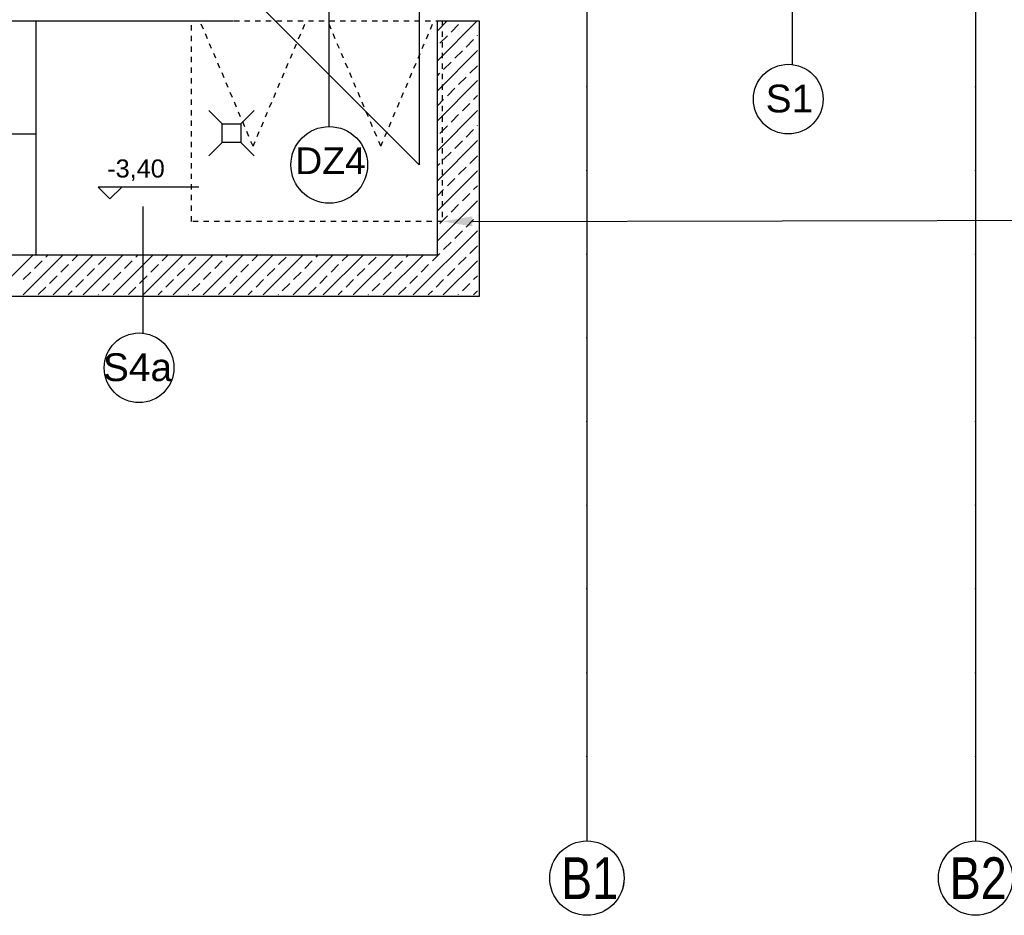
# Model space of a CAD drawing. Header units: millimetres. Extents: x -7023 to 53801, y 9849 to 33561.
# Tile 29 of 256: x 6790 to 7379, y 17827 to 18363. Entities that reach past the tile are written whole.
import ezdxf

# ---------------------------------------------------------------- set-up
doc = ezdxf.new("R2010")
doc.units = ezdxf.units.MM
doc.linetypes.add('Dash', pattern=[6.35, 3.175, -3.175])
doc.linetypes.add('DASHDOTX2', pattern=[2, 1, -0.5, 0, -0.5])
doc.layers.add('.IE_podklad', color=252, linetype='Continuous')
doc.layers.add('PROJEKT osie', color=251, linetype='DASHDOTX2', lineweight=9)
doc.styles.add('Opisowy', font='arial.ttf')
doc.styles.get("Standard").update_dxf_attribs({"font": 'arial.ttf'})

# ---------------------------------------------------------------- blocks, each defined once
blk = doc.blocks.new('OSIE DOMKU')
at = {"layer": 'PROJEKT osie', "ltscale": 25}
for p, q in [((-32119.52, 6226.99), (-32119.52, 4134.85)), ((-31887.02, 6226.99), (-31887.02, 4134.85))]:
    blk.add_line(p, q, dxfattribs=at)
at = {"layer": 'PROJEKT osie', "linetype": 'Continuous'}
for centre in [(-32119.52, 4112.61), (-31887.02, 4112.61)]:
    blk.add_circle(centre, 22.24, dxfattribs=at)
at = {"layer": 'PROJEKT osie', "char_height": 25, "width": 492.1163, "attachment_point": 1}
for s, insert in [('{\\W0.8;B1}', (-32135.01, 4125.07)), ('{\\W0.8;B2}', (-31902.51, 4125.07))]:
    blk.add_mtext(s, dxfattribs=dict(at, insert=insert))

msp = doc.modelspace()

# ---------------------------------------------------------------- linework, layer by layer
at = {"layer": '.IE_podklad', "ltscale": 25}
for p, q in [((7129.56, 19964.01), (7129.56, 17871.88)), ((7362.06, 19964.01), (7362.06, 17871.88))]:
    msp.add_line(p, q, dxfattribs=at)
at = {"layer": '.IE_podklad'}
for p, q in [((7252.31, 18445.59), (7252.31, 18336.6)), ((6975.43, 18299.44), (6975.43, 18427.85)), ((6921.63, 18384.18), (7029.23, 18276.58)), ((7029.23, 18384.18), (7029.23, 18276.58)), ((6746.16, 18362.68), (6918.06, 18362.68)), ((6800.16, 18222.68), (6800.16, 18362.68)), ((7040.16, 18222.68), (7040.16, 18362.68)), ((7040.16, 18362.68), (7065.16, 18362.64)), ((7040.18, 18356.84), (7046.01, 18362.67)), ((7040.18, 18338.88), (7063.95, 18362.64)), ((7048.34, 18356.02), (7052.83, 18360.51)), ((7065.16, 18362.64), (7065.16, 18197.68)), ((7041.61, 18349.28), (7046.1, 18353.77)), ((7057.32, 18347.04), (7061.81, 18351.53)), ((7064.06, 18353.77), (7064.18, 18353.9)), ((7040.18, 18320.91), (7064.18, 18344.92)), ((7050.59, 18340.3), (7055.08, 18344.79)), ((7043.85, 18333.57), (7048.34, 18338.06)), ((7040.18, 18329.89), (7041.61, 18331.32)), ((7059.57, 18331.32), (7064.06, 18335.81)), ((7040.17, 18302.95), (7064.18, 18326.95)), ((7052.83, 18324.59), (7057.32, 18329.08)), ((7046.1, 18317.85), (7050.59, 18322.34)), ((7040.18, 18311.93), (7043.85, 18315.6)), ((7055.08, 18308.87), (7059.57, 18313.36)), ((7061.81, 18315.6), (7064.18, 18317.97)), ((7040.17, 18284.98), (7064.18, 18308.99)), ((7048.34, 18302.13), (7052.83, 18306.62)), ((7041.61, 18295.4), (7046.1, 18299.89)), ((7057.32, 18293.15), (7061.81, 18297.64)), ((7064.06, 18299.89), (7064.18, 18300.01)), ((6800.16, 18294.92), (6530.16, 18294.93)), ((7040.17, 18267.02), (7064.17, 18291.03)), ((7050.59, 18286.42), (7055.08, 18290.91)), ((7043.85, 18279.68), (7048.34, 18284.17)), ((7040.17, 18276), (7041.61, 18277.44)), ((7059.57, 18277.44), (7064.06, 18281.93)), ((7040.17, 18249.06), (7064.17, 18273.06)), ((7052.83, 18270.7), (7057.32, 18275.19)), ((7046.1, 18263.97), (7050.59, 18268.46)), ((6897.36, 18263.24), (6837.14, 18263.24)), ((6837.14, 18263.24), (6844.23, 18256.15)), ((6844.23, 18256.15), (6851.32, 18263.24)), ((7040.17, 18258.04), (7043.85, 18261.72)), ((7061.81, 18261.72), (7064.17, 18264.08)), ((7040.16, 18231.09), (7064.17, 18255.1)), ((7055.08, 18254.99), (7059.57, 18259.48)), ((6863.93, 18251.71), (6863.93, 18175.79)), ((7048.34, 18248.25), (7052.83, 18252.74)), ((7041.61, 18241.52), (7046.1, 18246.01)), ((7057.32, 18239.27), (7061.81, 18243.76)), ((7064.06, 18246.01), (7064.17, 18246.12)), ((7025.7, 18198.68), (7064.17, 18237.14)), ((7050.59, 18232.54), (7055.08, 18237.03)), ((7043.85, 18225.8), (7048.34, 18230.29)), ((7059.57, 18223.56), (7064.06, 18228.05)), ((6527.16, 18222.68), (7040.16, 18222.68)), ((6774.26, 18198.68), (6798.25, 18222.67)), ((6792.22, 18198.68), (6816.21, 18222.67)), ((6799.14, 18214.58), (6803.63, 18219.07)), ((6805.87, 18221.31), (6807.23, 18222.67)), ((6810.18, 18198.68), (6834.18, 18222.67)), ((6821.59, 18219.07), (6825.19, 18222.67)), ((6828.14, 18198.68), (6852.14, 18222.67)), ((6837.3, 18216.82), (6841.79, 18221.31)), ((6846.1, 18198.68), (6870.1, 18222.67)), ((6853.02, 18214.58), (6857.51, 18219.07)), ((6859.76, 18221.31), (6861.12, 18222.67)), ((6864.06, 18198.68), (6888.06, 18222.67)), ((6875.47, 18219.07), (6879.08, 18222.67)), ((6882.02, 18198.68), (6906.02, 18222.67)), ((6891.19, 18216.82), (6895.68, 18221.31)), ((6899.98, 18198.68), (6923.98, 18222.67)), ((6906.9, 18214.58), (6911.39, 18219.07)), ((6913.64, 18221.31), (6915, 18222.67)), ((6917.94, 18198.68), (6941.94, 18222.67)), ((6929.35, 18219.07), (6932.96, 18222.67)), ((6935.9, 18198.68), (6959.9, 18222.67)), ((6945.07, 18216.82), (6949.56, 18221.31)), ((6953.86, 18198.68), (6977.86, 18222.68)), ((6960.78, 18214.58), (6965.27, 18219.07)), ((6967.52, 18221.31), (6968.88, 18222.67)), ((6971.82, 18198.68), (6995.82, 18222.68)), ((6983.23, 18219.07), (6986.84, 18222.68)), ((6989.78, 18198.68), (7013.78, 18222.68)), ((6998.95, 18216.82), (7003.44, 18221.31)), ((7007.74, 18198.68), (7031.74, 18222.68)), ((7014.66, 18214.58), (7019.15, 18219.07)), ((7021.4, 18221.31), (7022.76, 18222.68)), ((7037.12, 18219.07), (7041.61, 18223.56)), ((7043.66, 18198.68), (7064.16, 18219.17)), ((7052.83, 18216.82), (7057.32, 18221.31)), ((6814.85, 18212.33), (6819.34, 18216.82)), ((6830.57, 18210.09), (6835.06, 18214.58)), ((6868.74, 18212.33), (6873.23, 18216.82)), ((6884.45, 18210.09), (6888.94, 18214.58)), ((6922.62, 18212.33), (6927.11, 18216.82)), ((6938.33, 18210.09), (6942.82, 18214.58)), ((6976.5, 18212.33), (6980.99, 18216.82)), ((6992.21, 18210.09), (6996.7, 18214.58)), ((7030.38, 18212.33), (7034.87, 18216.82)), ((7046.1, 18210.09), (7050.59, 18214.58)), ((6792.4, 18207.84), (6796.89, 18212.33)), ((6808.12, 18205.6), (6812.61, 18210.09)), ((6823.83, 18203.35), (6828.32, 18207.84)), ((6846.28, 18207.84), (6850.77, 18212.33)), ((6862, 18205.6), (6866.49, 18210.09)), ((6877.72, 18203.35), (6882.21, 18207.84)), ((6900.17, 18207.84), (6904.66, 18212.33)), ((6915.88, 18205.6), (6920.37, 18210.09)), ((6931.6, 18203.35), (6936.09, 18207.84)), ((6954.05, 18207.84), (6958.54, 18212.33)), ((6969.76, 18205.6), (6974.25, 18210.09)), ((6985.48, 18203.35), (6989.97, 18207.84)), ((7007.93, 18207.84), (7012.42, 18212.33)), ((7023.64, 18205.6), (7028.14, 18210.09)), ((7039.36, 18203.35), (7043.85, 18207.84)), ((7061.81, 18207.84), (7064.16, 18210.19)), ((6801.38, 18198.86), (6805.87, 18203.35)), ((6819.16, 18198.68), (6821.59, 18201.11)), ((6839.55, 18201.11), (6844.04, 18205.6)), ((6855.27, 18198.86), (6859.76, 18203.35)), ((6873.04, 18198.68), (6875.47, 18201.11)), ((6893.43, 18201.11), (6897.92, 18205.6)), ((6909.15, 18198.86), (6913.64, 18203.35)), ((6926.92, 18198.68), (6929.35, 18201.11)), ((6947.31, 18201.11), (6951.8, 18205.6)), ((6963.03, 18198.86), (6967.52, 18203.35)), ((6980.8, 18198.68), (6983.23, 18201.11)), ((7001.19, 18201.11), (7005.68, 18205.6)), ((7016.91, 18198.86), (7021.4, 18203.35)), ((7034.68, 18198.68), (7037.12, 18201.11)), ((7055.08, 18201.11), (7059.57, 18205.6)), ((7061.63, 18198.68), (7064.16, 18201.21)), ((7065.16, 18197.68), (6502.16, 18197.68)), ((6837.12, 18198.68), (6837.3, 18198.86)), ((6891, 18198.68), (6891.19, 18198.86)), ((6944.88, 18198.68), (6945.07, 18198.86)), ((6998.76, 18198.68), (6998.95, 18198.86)), ((7052.65, 18198.68), (7052.83, 18198.86))]:
    msp.add_line(p, q, dxfattribs=at)
at = {"layer": '.IE_podklad', "linetype": 'Dash'}
for p, q in [((6893.06, 18362.68), (7043.06, 18362.68)), ((6893.06, 18242.68), (6893.06, 18362.68)), ((6929.84, 18287.68), (6898.06, 18362.68)), ((6929.84, 18287.68), (6961.63, 18362.68)), ((7006.27, 18287.68), (6974.48, 18362.67)), ((7006.27, 18287.68), (7038.06, 18362.67)), ((7043.06, 18362.68), (7043.06, 18242.68)), ((7043.06, 18242.68), (6893.06, 18242.68))]:
    msp.add_line(p, q, dxfattribs=at)
at = {"layer": '.IE_podklad'}
for points in [[(6903.35, 18309.13), (6911.35, 18301.13)], [(6930.55, 18309.13), (6922.55, 18301.13)], [(6903.35, 18281.93), (6911.35, 18289.93)], [(6930.55, 18281.93), (6922.55, 18289.93)]]:
    msp.add_lwpolyline(points, dxfattribs=at)
msp.add_lwpolyline([(6911.35, 18289.93), (6911.35, 18301.13), (6922.55, 18301.13), (6922.55, 18289.93)], close=True, dxfattribs=at)
at = {"layer": '.IE_podklad', "linetype": 'ByBlock', "lineweight": -2}
msp.add_lwpolyline([(7061.06, 18242.72), (7431.58, 18243.52)], dxfattribs=at)
at = {"layer": '.IE_podklad'}
for centre, radius in [((7250.02, 18315.87), 20.85), ((6975.43, 18276.5), 22.94), ((6861.64, 18155.07), 20.85)]:
    msp.add_circle(centre, radius, dxfattribs=at)
at = {"layer": '.IE_podklad', "linetype": 'Continuous'}
for centre in [(7129.56, 17849.64), (7362.06, 17849.64)]:
    msp.add_circle(centre, 22.24, dxfattribs=at)
at = {"layer": '.IE_podklad'}
msp.add_solid([(7061.06, 18239.72), (7043.06, 18242.68), (7061.05, 18245.72)], dxfattribs=at)

# ---------------------------------------------------------------- block references
msp.add_blockref('OSIE DOMKU', (39249.07, 13737.03), dxfattribs=at)

# ---------------------------------------------------------------- texts
at = {"layer": '.IE_podklad', "linetype": 'Continuous', "style": 'Opisowy'}
for s, height, p in [('S1', 16.64, (7236.52, 18307.92)), ('-3,40', 10.8, (6842.63, 18268.97)), ('S4a', 16.64, (6840.04, 18147.12))]:
    msp.add_text(s, height=height, dxfattribs=at).set_placement(p)
msp.add_text('DZ4', height=16, rotation=360, dxfattribs=at).set_placement((6955.07, 18271))
at = {"layer": '.IE_podklad', "char_height": 25, "width": 492.1163, "attachment_point": 1}
for s, insert in [('{\\W0.8;B1}', (7114.06, 17862.1)), ('{\\W0.8;B2}', (7346.56, 17862.1))]:
    msp.add_mtext(s, dxfattribs=dict(at, insert=insert))

doc.saveas('drawing.dxf')
